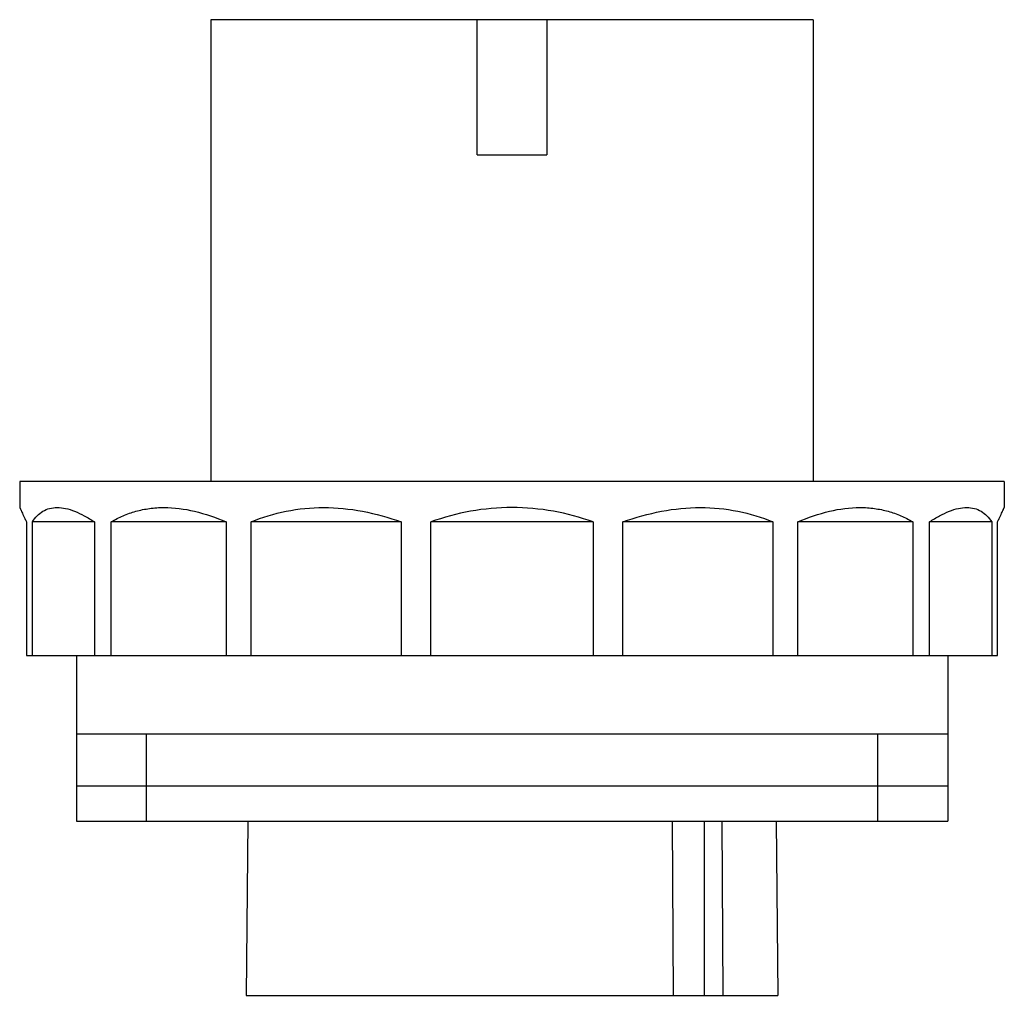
# Model space of a CAD drawing. Header units: millimetres. Extents: x 322 to 435, y -83 to 29.
import ezdxf

# ---------------------------------------------------------------- set-up
doc = ezdxf.new("R2010")
doc.units = ezdxf.units.MM
doc.header["$LTSCALE"] = 30.734
doc.layers.get('0').update_dxf_attribs({"linetype": 'CONTINUOUS'})

msp = doc.modelspace()

# ---------------------------------------------------------------- linework, layer by layer
at = {"color": 7, "linetype": 'Continuous'}
for p, q in [((344.06, 29.46), (344.06, -23.54)), ((413.16, 29.46), (344.06, 29.46)), ((374.61, 13.96), (374.61, 29.46)), ((382.61, 29.46), (382.61, 13.96)), ((413.16, 29.46), (413.16, -23.54)), ((374.61, 13.96), (382.61, 13.96)), ((322.11, -23.54), (322.11, -26.54)), ((435.11, -23.54), (322.11, -23.54)), ((435.11, -23.54), (435.11, -26.54)), ((322.88, -28.19), (322.88, -43.54)), ((323.56, -43.54), (323.56, -28.19)), ((330.69, -28.19), (323.56, -28.19)), ((330.69, -28.19), (330.69, -43.54)), ((332.61, -43.54), (332.61, -28.19)), ((345.8, -28.19), (332.61, -28.19)), ((345.8, -28.19), (345.8, -43.54)), ((348.67, -43.54), (348.67, -28.19)), ((365.9, -28.19), (348.67, -28.19)), ((365.9, -28.19), (365.9, -43.54)), ((387.93, -28.19), (369.28, -28.19)), ((369.28, -43.54), (369.28, -28.19)), ((387.93, -28.19), (387.93, -43.54)), ((408.55, -28.19), (391.32, -28.19)), ((391.32, -43.54), (391.32, -28.19)), ((408.55, -28.19), (408.55, -43.54)), ((424.61, -28.19), (411.42, -28.19)), ((411.42, -43.54), (411.42, -28.19)), ((424.61, -28.19), (424.61, -43.54)), ((433.66, -28.19), (426.52, -28.19)), ((426.52, -43.54), (426.52, -28.19)), ((433.66, -28.19), (433.66, -43.54)), ((434.33, -43.54), (434.33, -28.19)), ((322.88, -43.54), (434.33, -43.54)), ((328.61, -43.54), (328.61, -62.54)), ((428.61, -43.54), (428.61, -62.54)), ((428.61, -52.54), (328.61, -52.54)), ((336.61, -52.54), (336.61, -62.54)), ((420.61, -62.54), (420.61, -52.54)), ((428.61, -58.54), (328.61, -58.54)), ((328.61, -62.54), (428.61, -62.54)), ((348.28, -62.54), (348.11, -82.54)), ((397.16, -82.54), (397.04, -62.54)), ((400.68, -62.54), (400.68, -82.54)), ((402.7, -62.54), (402.82, -82.54)), ((408.94, -62.54), (409.11, -82.54)), ((348.11, -82.54), (409.11, -82.54))]:
    msp.add_line(p, q, dxfattribs=at)
for points, knots in [([(322.11, -26.54), (322.11, -26.54), (322.12, -26.55), (322.12, -26.57), (322.14, -26.6), (322.16, -26.65), (322.19, -26.71), (322.24, -26.82), (322.32, -26.98), (322.43, -27.22), (322.56, -27.5), (322.71, -27.83), (322.83, -28.06), (322.88, -28.19)], [0, 0, 0, 0, 0.004148, 0.016552, 0.037148, 0.065877, 0.102676, 0.147473, 0.260503, 0.40371, 0.575782, 0.775123, 1, 1, 1, 1]), ([(323.56, -28.19), (323.72, -27.94), (324.08, -27.48), (324.75, -26.94), (325.55, -26.6), (326.44, -26.5), (327.42, -26.62), (328.46, -26.96), (329.57, -27.49), (330.31, -27.94), (330.69, -28.19)], [0, 0, 0, 0, 0.11066, 0.214803, 0.317495, 0.425423, 0.544781, 0.679578, 0.831419, 1, 1, 1, 1]), ([(332.61, -28.19), (333.05, -27.93), (333.97, -27.45), (335.45, -26.93), (337.02, -26.61), (339.28, -26.46), (342.29, -26.87), (344.62, -27.69), (345.8, -28.19)], [0, 0, 0, 0, 0.111786, 0.225352, 0.341866, 0.462575, 0.719686, 1, 1, 1, 1]), ([(348.67, -28.19), (349.96, -27.66), (352.7, -26.82), (357.04, -26.39), (361.52, -26.85), (364.45, -27.67), (365.9, -28.19)], [0, 0, 0, 0, 0.23787, 0.483682, 0.738133, 1, 1, 1, 1]), ([(378.61, -26.54), (377.02, -26.54), (373.85, -26.83), (370.77, -27.67), (369.28, -28.19)], [0, 0, 0, 0, 0.501527, 1, 1, 1, 1]), ([(387.93, -28.19), (386.44, -27.67), (383.37, -26.83), (380.2, -26.54), (378.61, -26.54)], [0, 0, 0, 0, 0.498474, 1, 1, 1, 1]), ([(391.32, -28.19), (392.77, -27.67), (395.7, -26.85), (400.18, -26.39), (404.52, -26.82), (407.26, -27.66), (408.55, -28.19)], [0, 0, 0, 0, 0.261867, 0.516318, 0.76213, 1, 1, 1, 1]), ([(411.42, -28.19), (412.6, -27.69), (414.93, -26.87), (417.94, -26.46), (420.2, -26.61), (421.77, -26.93), (423.25, -27.45), (424.17, -27.93), (424.61, -28.19)], [0, 0, 0, 0, 0.280314, 0.537425, 0.658135, 0.774648, 0.888214, 1, 1, 1, 1]), ([(426.52, -28.19), (426.9, -27.94), (427.64, -27.49), (428.75, -26.96), (429.8, -26.62), (430.78, -26.5), (431.67, -26.6), (432.46, -26.94), (433.14, -27.48), (433.5, -27.94), (433.66, -28.19)], [0, 0, 0, 0, 0.16858, 0.320421, 0.455219, 0.574576, 0.682505, 0.785197, 0.889339, 1, 1, 1, 1]), ([(434.33, -28.19), (434.39, -28.06), (434.5, -27.83), (434.66, -27.5), (434.79, -27.22), (434.9, -26.98), (434.98, -26.82), (435.03, -26.71), (435.06, -26.65), (435.08, -26.6), (435.1, -26.57), (435.1, -26.55), (435.11, -26.54), (435.11, -26.54)], [0, 0, 0, 0, 0.224878, 0.424218, 0.59629, 0.739499, 0.852528, 0.897326, 0.934124, 0.962853, 0.983449, 0.995852, 1, 1, 1, 1])]:
    msp.add_open_spline(points, degree=3, knots=knots, dxfattribs=at)

doc.saveas('drawing.dxf')
